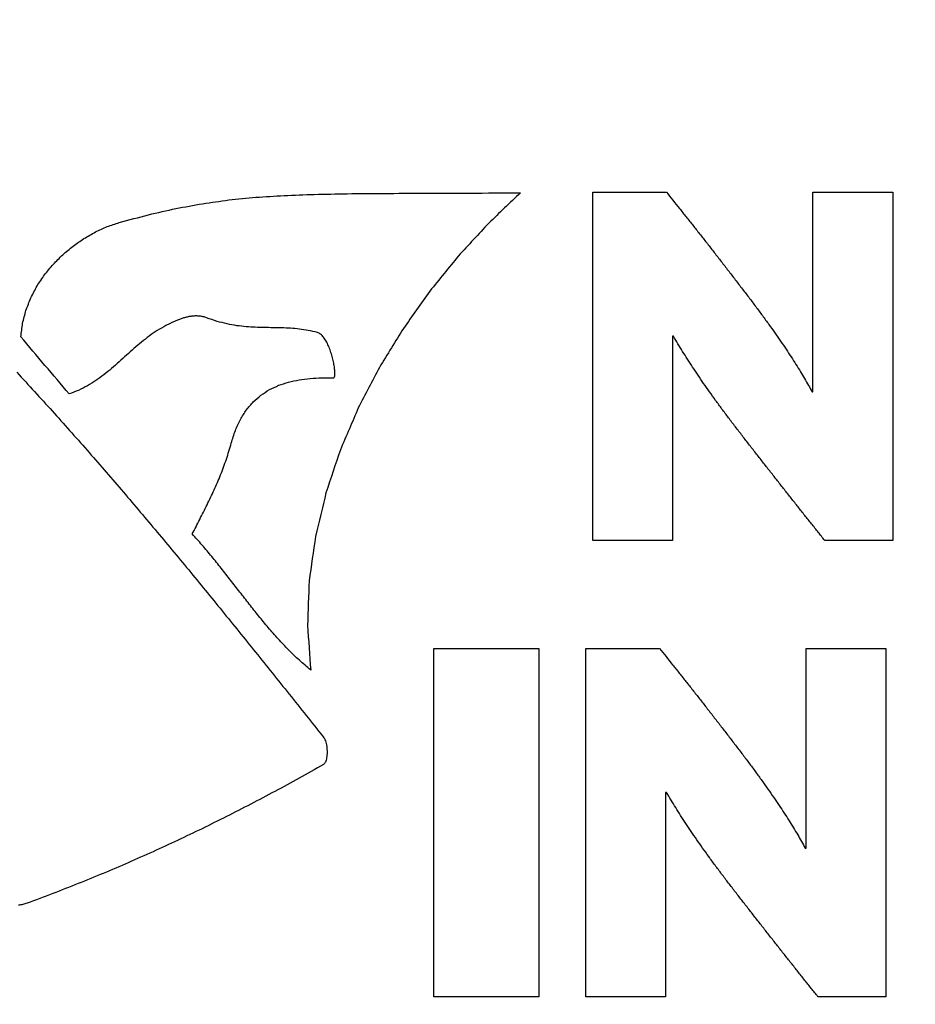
# Model space of a CAD drawing. Header units: inches. Extents: x 0 to 34, y 0 to 22.
# Tile 67 of 84: x 28.0211 to 28.0928, y 15.8798 to 15.9586. Entities that reach past the tile are written whole.
import ezdxf

# ---------------------------------------------------------------- set-up
doc = ezdxf.new("R2010")
doc.units = ezdxf.units.IN
doc.header["$LTSCALE"] = 1.87
doc.header["$MEASUREMENT"] = 0
doc.layers.get('0').update_dxf_attribs({"linetype": 'CONTINUOUS'})
doc.layers.add('03___PRT_ALL_CURVES', color=7, linetype='CONTINUOUS')
doc.layers.add('DIMENSIONS', color=7, linetype='CONTINUOUS')
doc.styles.get("Standard").update_dxf_attribs({"font": 'txt', "width": 0.8})
doc.dimstyles.new('DIMSTYLE_2', dxfattribs={"dimtxt": 0.125, "dimasz": 0.18, "dimexe": 0.18, "dimexo": 0.0625, "dimgap": 0.09, "dimtad": 0, "dimtih": 1, "dimtoh": 1, "dimlfac": 4, "dimzin": 4, "dimdsep": 46, "dimtxsty": 'STANDARD', "dimblk": '_FILLED', "dimblk1": '_FILLED', "dimblk2": '_FILLED', "dimcen": 0.09, "dimadec": 0, "dimazin": 0, "dimtp": 0.01, "dimtm": 0.01, "dimtfac": 1, "dimtofl": 0, "dimtmove": 0, "dimatfit": 3, "dimldrblk": '_FILLED', "dimfxl": 1, "dimtolj": 1, "dimtzin": 4, "dimarcsym": 0})

# ---------------------------------------------------------------- blocks, each defined once
blk = doc.blocks.new('_FILLED')
at = {"color": 0, "linetype": 'BYBLOCK'}
blk.add_solid([(0, 0), (-1, 0.17361), (-1, -0.17361)], dxfattribs=at)
blk = doc.blocks.new('*D13')
at = {"layer": 'DIMENSIONS', "color": 2, "linetype": 'CONTINUOUS'}
for p, q in [((28.34961, 15.51605), (28.34961, 16.869828)), ((29.696872, 16.057327), (29.696872, 16.869828)), ((28.34961, 16.744828), (27.98961, 16.744828)), ((29.696872, 16.744828), (30.056872, 16.744828))]:
    blk.add_line(p, q, dxfattribs=at)
at = {"layer": 'DIMENSIONS', "color": 2, "linetype": 'CONTINUOUS', "xscale": 0.18, "yscale": 0.18, "zscale": 0.18}
blk.add_blockref('_FILLED', (28.34961, 16.744828), dxfattribs=at)
at = {"layer": 'DIMENSIONS', "color": 2, "linetype": 'CONTINUOUS', "xscale": 0.18, "yscale": 0.18, "zscale": 0.18, "rotation": 180}
blk.add_blockref('_FILLED', (29.696872, 16.744828), dxfattribs=at)
at = {"layer": 'DIMENSIONS', "color": 2, "linetype": 'CONTINUOUS', "width": 0.8}
for s, p in [('[', (28.940014, 16.682328)), (']', (29.540014, 16.682328)), ('5.39', (28.415014, 16.682328)), ('136.9', (29.040014, 16.682328))]:
    blk.add_text(s, height=0.125, dxfattribs=at).set_placement(p)
blk = doc.blocks.new('*D23')
at = {"layer": 'DIMENSIONS', "color": 2, "linetype": 'CONTINUOUS'}
for p, q in [((23.694372, 15.994827), (23.694372, 16.354827)), ((25.321872, 15.994827), (23.569372, 15.994827)), ((28.25111, 15.48955), (23.569372, 15.48955)), ((23.694372, 15.48955), (23.694372, 15.12955))]:
    blk.add_line(p, q, dxfattribs=at)
at = {"layer": 'DIMENSIONS', "color": 2, "linetype": 'CONTINUOUS', "xscale": 0.18, "yscale": 0.18, "zscale": 0.18}
for p, rotation in [((23.694372, 15.994827), 270), ((23.694372, 15.48955), 90)]:
    blk.add_blockref('_FILLED', p, dxfattribs=dict(at, rotation=rotation))
at = {"layer": 'DIMENSIONS', "color": 2, "linetype": 'CONTINUOUS', "width": 0.8}
for s, p in [('2.02', (23.394372, 15.797969)), ('[', (23.394372, 15.610469)), (']', (23.894372, 15.610469)), ('51.3', (23.494372, 15.610469))]:
    blk.add_text(s, height=0.125, dxfattribs=at).set_placement(p)
blk = doc.blocks.new('*D24')
at = {"layer": 'DIMENSIONS', "color": 2, "linetype": 'CONTINUOUS'}
for p, q in [((22.944372, 15.994827), (22.944372, 16.354827)), ((25.321872, 15.994827), (22.819372, 15.994827)), ((28.279587, 14.9938), (22.819372, 14.9938)), ((22.944372, 14.9938), (22.944372, 14.6338))]:
    blk.add_line(p, q, dxfattribs=at)
at = {"layer": 'DIMENSIONS', "color": 2, "linetype": 'CONTINUOUS', "xscale": 0.18, "yscale": 0.18, "zscale": 0.18}
for p, rotation in [((22.944372, 15.994827), 270), ((22.944372, 14.9938), 90)]:
    blk.add_blockref('_FILLED', p, dxfattribs=dict(at, rotation=rotation))
at = {"layer": 'DIMENSIONS', "color": 2, "linetype": 'CONTINUOUS', "width": 0.8}
for s, p in [('4.00', (22.594372, 15.365304)), ('[', (22.594372, 15.177804)), (']', (23.194372, 15.177804)), ('101.7', (22.694372, 15.177804))]:
    blk.add_text(s, height=0.125, dxfattribs=at).set_placement(p)
blk = doc.blocks.new('*D25')
at = {"layer": 'DIMENSIONS', "color": 2, "linetype": 'CONTINUOUS'}
for p, q in [((30.446872, 15.670168), (30.446872, 16.030168)), ((27.904534, 15.670168), (30.571872, 15.670168)), ((27.904534, 14.567723), (30.571872, 14.567723)), ((30.446872, 14.567723), (30.446872, 14.207723))]:
    blk.add_line(p, q, dxfattribs=at)
at = {"layer": 'DIMENSIONS', "color": 2, "linetype": 'CONTINUOUS', "xscale": 0.18, "yscale": 0.18, "zscale": 0.18}
for p, rotation in [((30.446872, 15.670168), 270), ((30.446872, 14.567723), 90)]:
    blk.add_blockref('_FILLED', p, dxfattribs=dict(at, rotation=rotation))
at = {"layer": 'DIMENSIONS', "color": 2, "linetype": 'CONTINUOUS', "width": 0.8}
for s, p in [('4.41', (30.196872, 15.424523)), ('[', (30.196872, 15.237023)), (']', (30.596872, 15.237023)), ('112', (30.296872, 15.237023))]:
    blk.add_text(s, height=0.125, dxfattribs=at).set_placement(p)

msp = doc.modelspace()

# ---------------------------------------------------------------- linework, layer by layer
at = {"layer": '03___PRT_ALL_CURVES', "color": 40, "linetype": 'CONTINUOUS'}
for points in [[(28.035762, 15.94391, 1.716525), (28.036467, 15.944008, 1.716525), (28.037172, 15.944106, 1.716525), (28.037877, 15.944205, 1.716525)], [(28.037877, 15.944205, 1.716525), (28.038596, 15.944276, 1.716525), (28.039316, 15.944348, 1.716525), (28.040035, 15.94442, 1.716525)], [(28.040035, 15.94442, 1.716525), (28.040789, 15.944468, 1.716525), (28.041542, 15.944516, 1.716525), (28.042295, 15.944565, 1.716525)], [(28.042295, 15.944565, 1.716525), (28.043102, 15.944595, 1.716525), (28.043908, 15.944626, 1.716525), (28.044715, 15.944657, 1.716525)], [(28.044715, 15.944657, 1.716525), (28.045594, 15.944675, 1.716525), (28.046473, 15.944692, 1.716525), (28.047352, 15.94471, 1.716525)], [(28.047352, 15.94471, 1.716525), (28.048322, 15.944718, 1.716525), (28.049293, 15.944726, 1.716525), (28.050264, 15.944735, 1.716525)], [(28.050264, 15.944735, 1.716525), (28.051345, 15.944738, 1.716525), (28.052427, 15.944741, 1.716525), (28.053508, 15.944745, 1.716525)], [(28.053508, 15.944745, 1.716525), (28.05472, 15.944749, 1.716525), (28.055932, 15.944753, 1.716525), (28.057143, 15.944757, 1.716525)], [(28.057143, 15.944757, 1.716525), (28.058504, 15.944765, 1.716525), (28.059866, 15.944774, 1.716525), (28.061227, 15.944782, 1.716525)], [(28.061227, 15.944782, 1.716525), (28.060378, 15.943972, 1.716525), (28.05953, 15.943162, 1.716525), (28.058682, 15.942352, 1.716525)], [(28.067007, 15.91694, 1.716525), (28.067007, 15.926235, 1.716525), (28.067007, 15.935531, 1.716525), (28.067007, 15.944827, 1.716525)], [(28.067007, 15.944827, 1.716525), (28.068973, 15.944827, 1.716525), (28.070939, 15.944827, 1.716525), (28.072904, 15.944827, 1.716525)], [(28.072904, 15.944827, 1.716525), (28.073079, 15.944611, 1.716525), (28.073253, 15.944395, 1.716525), (28.073428, 15.94418, 1.716525)], [(28.073428, 15.94418, 1.716525), (28.073604, 15.94396, 1.716525), (28.07378, 15.943741, 1.716525), (28.073956, 15.943522, 1.716525)], [(28.08464, 15.928842, 1.716525), (28.08464, 15.93417, 1.716525), (28.08464, 15.939499, 1.716525), (28.08464, 15.944827, 1.716525)], [(28.08464, 15.944827, 1.716525), (28.086771, 15.944827, 1.716525), (28.088901, 15.944827, 1.716525), (28.091032, 15.944827, 1.716525)], [(28.091032, 15.944827, 1.716525), (28.091032, 15.935531, 1.716525), (28.091032, 15.926235, 1.716525), (28.091032, 15.91694, 1.716525)], [(28.031435, 15.943022, 1.716525), (28.032168, 15.943188, 1.716525), (28.032901, 15.943354, 1.716525), (28.033634, 15.94352, 1.716525)], [(28.033634, 15.94352, 1.716525), (28.034344, 15.94365, 1.716525), (28.035053, 15.94378, 1.716525), (28.035762, 15.94391, 1.716525)], [(28.073956, 15.943522, 1.716525), (28.074133, 15.9433, 1.716525), (28.074311, 15.943077, 1.716525), (28.074488, 15.942855, 1.716525)], [(28.029106, 15.942402, 1.716525), (28.029882, 15.942609, 1.716525), (28.030658, 15.942815, 1.716525), (28.031435, 15.943022, 1.716525)], [(28.074488, 15.942855, 1.716525), (28.074668, 15.94263, 1.716525), (28.074847, 15.942405, 1.716525), (28.075026, 15.94218, 1.716525)], [(28.027196, 15.941645, 1.716525), (28.027511, 15.941788, 1.716525), (28.027827, 15.941931, 1.716525), (28.028143, 15.942075, 1.716525)], [(28.028143, 15.942075, 1.716525), (28.028464, 15.942184, 1.716525), (28.028785, 15.942293, 1.716525), (28.029106, 15.942402, 1.716525)], [(28.058682, 15.942352, 1.716525), (28.057872, 15.941475, 1.716525), (28.057062, 15.940597, 1.716525), (28.056252, 15.93972, 1.716525)], [(28.075026, 15.94218, 1.716525), (28.075207, 15.94195, 1.716525), (28.075388, 15.941721, 1.716525), (28.075568, 15.941492, 1.716525)], [(28.025399, 15.94051, 1.716525), (28.025692, 15.940714, 1.716525), (28.025984, 15.940918, 1.716525), (28.026277, 15.941122, 1.716525)], [(28.026277, 15.941122, 1.716525), (28.026583, 15.941296, 1.716525), (28.02689, 15.94147, 1.716525), (28.027196, 15.941645, 1.716525)], [(28.075568, 15.941492, 1.716525), (28.075751, 15.94126, 1.716525), (28.075933, 15.941029, 1.716525), (28.076115, 15.940797, 1.716525)], [(28.024572, 15.939817, 1.716525), (28.024848, 15.940048, 1.716525), (28.025123, 15.940279, 1.716525), (28.025399, 15.94051, 1.716525)], [(28.076115, 15.940797, 1.716525), (28.076299, 15.940561, 1.716525), (28.076483, 15.940325, 1.716525), (28.076667, 15.94009, 1.716525)], [(28.023809, 15.93905, 1.716525), (28.024063, 15.939305, 1.716525), (28.024318, 15.939561, 1.716525), (28.024572, 15.939817, 1.716525)], [(28.056252, 15.93972, 1.716525), (28.055489, 15.938781, 1.716525), (28.054727, 15.937843, 1.716525), (28.053965, 15.936905, 1.716525)], [(28.076667, 15.94009, 1.716525), (28.076853, 15.939851, 1.716525), (28.077038, 15.939613, 1.716525), (28.077224, 15.939375, 1.716525)], [(28.023121, 15.938215, 1.716525), (28.023351, 15.938493, 1.716525), (28.02358, 15.938771, 1.716525), (28.023809, 15.93905, 1.716525)], [(28.077224, 15.939375, 1.716525), (28.077411, 15.939133, 1.716525), (28.077598, 15.938891, 1.716525), (28.077785, 15.93865, 1.716525)], [(28.022521, 15.937317, 1.716525), (28.022721, 15.937616, 1.716525), (28.022921, 15.937915, 1.716525), (28.023121, 15.938215, 1.716525)], [(28.077785, 15.93865, 1.716525), (28.077973, 15.938405, 1.716525), (28.078162, 15.93816, 1.716525), (28.078351, 15.937915, 1.716525)], [(28.078351, 15.937915, 1.716525), (28.078541, 15.937666, 1.716525), (28.078731, 15.937418, 1.716525), (28.078922, 15.93717, 1.716525)], [(28.02202, 15.936365, 1.716525), (28.022187, 15.936682, 1.716525), (28.022354, 15.937, 1.716525), (28.022521, 15.937317, 1.716525)], [(28.078922, 15.93717, 1.716525), (28.079113, 15.936919, 1.716525), (28.079305, 15.936668, 1.716525), (28.079497, 15.936417, 1.716525)], [(28.021629, 15.935367, 1.716525), (28.021759, 15.9357, 1.716525), (28.021889, 15.936032, 1.716525), (28.02202, 15.936365, 1.716525)], [(28.053965, 15.936905, 1.716525), (28.053259, 15.935911, 1.716525), (28.052554, 15.934918, 1.716525), (28.051849, 15.933925, 1.716525)], [(28.079497, 15.936417, 1.716525), (28.079684, 15.936168, 1.716525), (28.079871, 15.935919, 1.716525), (28.080059, 15.93567, 1.716525)], [(28.080059, 15.93567, 1.716525), (28.080238, 15.935428, 1.716525), (28.080416, 15.935186, 1.716525), (28.080595, 15.934945, 1.716525)], [(28.021361, 15.934327, 1.716525), (28.02145, 15.934674, 1.716525), (28.02154, 15.93502, 1.716525), (28.021629, 15.935367, 1.716525)], [(28.034118, 15.934712, 1.716525), (28.034026, 15.93468, 1.716525), (28.033935, 15.934647, 1.716525), (28.033844, 15.934615, 1.716525)], [(28.034397, 15.934797, 1.716525), (28.034304, 15.934769, 1.716525), (28.034211, 15.93474, 1.716525), (28.034118, 15.934712, 1.716525)], [(28.034681, 15.934862, 1.716525), (28.034586, 15.93484, 1.716525), (28.034492, 15.934819, 1.716525), (28.034397, 15.934797, 1.716525)], [(28.034966, 15.934905, 1.716525), (28.034871, 15.93489, 1.716525), (28.034776, 15.934876, 1.716525), (28.034681, 15.934862, 1.716525)], [(28.035253, 15.93492, 1.716525), (28.035157, 15.934915, 1.716525), (28.035062, 15.93491, 1.716525), (28.034966, 15.934905, 1.716525)], [(28.035538, 15.934907, 1.716525), (28.035443, 15.934911, 1.716525), (28.035348, 15.934915, 1.716525), (28.035253, 15.93492, 1.716525)], [(28.03582, 15.934857, 1.716525), (28.035726, 15.934874, 1.716525), (28.035632, 15.93489, 1.716525), (28.035538, 15.934907, 1.716525)], [(28.036099, 15.934772, 1.716525), (28.036006, 15.9348, 1.716525), (28.035913, 15.934829, 1.716525), (28.03582, 15.934857, 1.716525)], [(28.036936, 15.934485, 1.716525), (28.036657, 15.93458, 1.716525), (28.036378, 15.934676, 1.716525), (28.036099, 15.934772, 1.716525)], [(28.080595, 15.934945, 1.716525), (28.080765, 15.93471, 1.716525), (28.080936, 15.934476, 1.716525), (28.081106, 15.934242, 1.716525)], [(28.021228, 15.933252, 1.716525), (28.021272, 15.93361, 1.716525), (28.021317, 15.933969, 1.716525), (28.021361, 15.934327, 1.716525)], [(28.032831, 15.934147, 1.716525), (28.032604, 15.934017, 1.716525), (28.032376, 15.933887, 1.716525), (28.032149, 15.933757, 1.716525)], [(28.033068, 15.934267, 1.716525), (28.032989, 15.934227, 1.716525), (28.03291, 15.934187, 1.716525), (28.032831, 15.934147, 1.716525)], [(28.033317, 15.934387, 1.716525), (28.033234, 15.934347, 1.716525), (28.033151, 15.934307, 1.716525), (28.033068, 15.934267, 1.716525)], [(28.033576, 15.934505, 1.716525), (28.03349, 15.934465, 1.716525), (28.033403, 15.934426, 1.716525), (28.033317, 15.934387, 1.716525)], [(28.033844, 15.934615, 1.716525), (28.033754, 15.934578, 1.716525), (28.033665, 15.934541, 1.716525), (28.033576, 15.934505, 1.716525)], [(28.037738, 15.93428, 1.716525), (28.037471, 15.934348, 1.716525), (28.037203, 15.934416, 1.716525), (28.036936, 15.934485, 1.716525)], [(28.038512, 15.93414, 1.716525), (28.038254, 15.934186, 1.716525), (28.037996, 15.934233, 1.716525), (28.037738, 15.93428, 1.716525)], [(28.039262, 15.934055, 1.716525), (28.039012, 15.934083, 1.716525), (28.038762, 15.934111, 1.716525), (28.038512, 15.93414, 1.716525)], [(28.039992, 15.934007, 1.716525), (28.039749, 15.934023, 1.716525), (28.039505, 15.934039, 1.716525), (28.039262, 15.934055, 1.716525)], [(28.040708, 15.933987, 1.716525), (28.040469, 15.933994, 1.716525), (28.040231, 15.934, 1.716525), (28.039992, 15.934007, 1.716525)], [(28.041414, 15.933975, 1.716525), (28.041178, 15.933979, 1.716525), (28.040943, 15.933983, 1.716525), (28.040708, 15.933987, 1.716525)], [(28.042115, 15.933962, 1.716525), (28.041881, 15.933966, 1.716525), (28.041647, 15.93397, 1.716525), (28.041414, 15.933975, 1.716525)], [(28.042815, 15.93393, 1.716525), (28.042582, 15.93394, 1.716525), (28.042348, 15.933951, 1.716525), (28.042115, 15.933962, 1.716525)], [(28.04352, 15.93387, 1.716525), (28.043285, 15.93389, 1.716525), (28.04305, 15.93391, 1.716525), (28.042815, 15.93393, 1.716525)], [(28.051849, 15.933925, 1.716525), (28.05121, 15.932883, 1.716525), (28.050571, 15.931841, 1.716525), (28.049932, 15.9308, 1.716525)], [(28.081106, 15.934242, 1.716525), (28.081268, 15.934015, 1.716525), (28.08143, 15.933787, 1.716525), (28.081592, 15.93356, 1.716525)], [(28.025085, 15.928675, 1.716525), (28.023799, 15.9302, 1.716525), (28.022513, 15.931726, 1.716525), (28.021228, 15.933252, 1.716525)], [(28.031502, 15.933312, 1.716525), (28.031295, 15.93315, 1.716525), (28.031088, 15.932987, 1.716525), (28.030881, 15.932825, 1.716525)], [(28.032149, 15.933757, 1.716525), (28.031933, 15.933609, 1.716525), (28.031718, 15.93346, 1.716525), (28.031502, 15.933312, 1.716525)], [(28.044234, 15.933762, 1.716525), (28.043996, 15.933798, 1.716525), (28.043758, 15.933834, 1.716525), (28.04352, 15.93387, 1.716525)], [(28.044962, 15.933597, 1.716525), (28.04472, 15.933652, 1.716525), (28.044477, 15.933707, 1.716525), (28.044234, 15.933762, 1.716525)], [(28.045224, 15.933465, 1.716525), (28.045137, 15.933509, 1.716525), (28.04505, 15.933553, 1.716525), (28.044962, 15.933597, 1.716525)], [(28.045461, 15.933225, 1.716525), (28.045382, 15.933305, 1.716525), (28.045303, 15.933385, 1.716525), (28.045224, 15.933465, 1.716525)], [(28.045673, 15.932905, 1.716525), (28.045603, 15.933011, 1.716525), (28.045532, 15.933118, 1.716525), (28.045461, 15.933225, 1.716525)], [(28.073475, 15.93329, 1.716525), (28.07345, 15.93329, 1.716525), (28.073424, 15.93329, 1.716525), (28.073399, 15.93329, 1.716525)], [(28.073399, 15.93329, 1.716525), (28.073399, 15.92784, 1.716525), (28.073399, 15.92239, 1.716525), (28.073399, 15.91694, 1.716525)], [(28.07383, 15.93269, 1.716525), (28.073711, 15.93289, 1.716525), (28.073593, 15.93309, 1.716525), (28.073475, 15.93329, 1.716525)], [(28.081592, 15.93356, 1.716525), (28.081745, 15.933339, 1.716525), (28.081899, 15.933118, 1.716525), (28.082052, 15.932897, 1.716525)], [(28.030881, 15.932825, 1.716525), (28.030679, 15.932652, 1.716525), (28.030478, 15.93248, 1.716525), (28.030277, 15.932307, 1.716525)], [(28.045859, 15.932522, 1.716525), (28.045797, 15.93265, 1.716525), (28.045735, 15.932777, 1.716525), (28.045673, 15.932905, 1.716525)], [(28.046018, 15.932102, 1.716525), (28.045965, 15.932242, 1.716525), (28.045912, 15.932382, 1.716525), (28.045859, 15.932522, 1.716525)], [(28.074203, 15.932077, 1.716525), (28.074079, 15.932281, 1.716525), (28.073954, 15.932485, 1.716525), (28.07383, 15.93269, 1.716525)], [(28.082052, 15.932897, 1.716525), (28.082197, 15.932683, 1.716525), (28.082342, 15.932469, 1.716525), (28.082487, 15.932255, 1.716525)], [(28.029683, 15.931775, 1.716525), (28.029485, 15.931595, 1.716525), (28.029288, 15.931416, 1.716525), (28.02909, 15.931237, 1.716525)], [(28.030277, 15.932307, 1.716525), (28.030079, 15.93213, 1.716525), (28.029881, 15.931952, 1.716525), (28.029683, 15.931775, 1.716525)], [(28.046148, 15.931667, 1.716525), (28.046105, 15.931812, 1.716525), (28.046061, 15.931957, 1.716525), (28.046018, 15.932102, 1.716525)], [(28.04625, 15.93124, 1.716525), (28.046216, 15.931382, 1.716525), (28.046182, 15.931525, 1.716525), (28.046148, 15.931667, 1.716525)], [(28.074596, 15.931455, 1.716525), (28.074465, 15.931662, 1.716525), (28.074334, 15.93187, 1.716525), (28.074203, 15.932077, 1.716525)], [(28.082487, 15.932255, 1.716525), (28.082624, 15.932048, 1.716525), (28.08276, 15.931841, 1.716525), (28.082897, 15.931635, 1.716525)], [(28.082897, 15.931635, 1.716525), (28.083025, 15.931435, 1.716525), (28.083153, 15.931235, 1.716525), (28.083281, 15.931035, 1.716525)], [(28.02909, 15.931237, 1.716525), (28.02889, 15.931062, 1.716525), (28.02869, 15.930887, 1.716525), (28.02849, 15.930712, 1.716525)], [(28.046321, 15.930837, 1.716525), (28.046297, 15.930971, 1.716525), (28.046274, 15.931105, 1.716525), (28.04625, 15.93124, 1.716525)], [(28.046362, 15.93049, 1.716525), (28.046348, 15.930605, 1.716525), (28.046335, 15.930721, 1.716525), (28.046321, 15.930837, 1.716525)], [(28.049932, 15.9308, 1.716525), (28.049368, 15.929717, 1.716525), (28.048805, 15.928635, 1.716525), (28.048241, 15.927552, 1.716525)], [(28.075009, 15.93082, 1.716525), (28.074871, 15.931031, 1.716525), (28.074734, 15.931243, 1.716525), (28.074596, 15.931455, 1.716525)], [(28.07544, 15.930172, 1.716525), (28.075296, 15.930388, 1.716525), (28.075152, 15.930604, 1.716525), (28.075009, 15.93082, 1.716525)], [(28.083281, 15.931035, 1.716525), (28.083401, 15.930841, 1.716525), (28.08352, 15.930648, 1.716525), (28.08364, 15.930455, 1.716525)], [(28.020901, 15.930405, 1.716525), (28.021846, 15.929372, 1.716525), (28.022792, 15.92834, 1.716525), (28.023738, 15.927307, 1.716525)], [(28.027874, 15.930207, 1.716525), (28.02766, 15.930051, 1.716525), (28.027447, 15.929895, 1.716525), (28.027234, 15.92974, 1.716525)], [(28.02849, 15.930712, 1.716525), (28.028284, 15.930544, 1.716525), (28.028079, 15.930375, 1.716525), (28.027874, 15.930207, 1.716525)], [(28.046289, 15.929967, 1.716525), (28.046308, 15.929988, 1.716525), (28.046328, 15.930009, 1.716525), (28.046347, 15.93003, 1.716525)], [(28.046347, 15.93003, 1.716525), (28.046355, 15.93009, 1.716525), (28.046363, 15.930151, 1.716525), (28.046371, 15.930212, 1.716525)], [(28.046371, 15.930212, 1.716525), (28.046368, 15.930305, 1.716525), (28.046365, 15.930397, 1.716525), (28.046362, 15.93049, 1.716525)], [(28.07589, 15.929512, 1.716525), (28.07574, 15.929732, 1.716525), (28.07559, 15.929952, 1.716525), (28.07544, 15.930172, 1.716525)], [(28.08364, 15.930455, 1.716525), (28.083751, 15.930269, 1.716525), (28.083862, 15.930083, 1.716525), (28.083974, 15.929897, 1.716525)], [(28.026561, 15.92932, 1.716525), (28.026323, 15.9292, 1.716525), (28.026086, 15.92908, 1.716525), (28.025848, 15.92896, 1.716525)], [(28.027234, 15.92974, 1.716525), (28.02701, 15.9296, 1.716525), (28.026785, 15.92946, 1.716525), (28.026561, 15.92932, 1.716525)], [(28.041126, 15.92902, 1.716525), (28.041371, 15.929135, 1.716525), (28.041617, 15.92925, 1.716525), (28.041863, 15.929365, 1.716525)], [(28.041863, 15.929365, 1.716525), (28.042127, 15.929451, 1.716525), (28.042391, 15.929538, 1.716525), (28.042655, 15.929625, 1.716525)], [(28.042655, 15.929625, 1.716525), (28.042936, 15.929685, 1.716525), (28.043217, 15.929746, 1.716525), (28.043498, 15.929807, 1.716525)], [(28.043498, 15.929807, 1.716525), (28.043794, 15.929845, 1.716525), (28.044091, 15.929884, 1.716525), (28.044387, 15.929922, 1.716525)], [(28.044387, 15.929922, 1.716525), (28.044698, 15.929939, 1.716525), (28.045008, 15.929955, 1.716525), (28.045319, 15.929972, 1.716525)], [(28.045319, 15.929972, 1.716525), (28.045642, 15.92997, 1.716525), (28.045966, 15.929969, 1.716525), (28.046289, 15.929967, 1.716525)], [(28.07636, 15.928842, 1.716525), (28.076203, 15.929065, 1.716525), (28.076047, 15.929289, 1.716525), (28.07589, 15.929512, 1.716525)], [(28.083974, 15.929897, 1.716525), (28.084076, 15.929718, 1.716525), (28.084179, 15.929539, 1.716525), (28.084282, 15.92936, 1.716525)], [(28.084282, 15.92936, 1.716525), (28.084376, 15.929187, 1.716525), (28.08447, 15.929015, 1.716525), (28.084564, 15.928842, 1.716525)], [(28.025848, 15.92896, 1.716525), (28.025594, 15.928865, 1.716525), (28.025339, 15.92877, 1.716525), (28.025085, 15.928675, 1.716525)], [(28.03983, 15.928042, 1.716525), (28.040036, 15.928221, 1.716525), (28.040241, 15.9284, 1.716525), (28.040447, 15.92858, 1.716525)], [(28.040447, 15.92858, 1.716525), (28.040673, 15.928726, 1.716525), (28.040899, 15.928873, 1.716525), (28.041126, 15.92902, 1.716525)], [(28.076848, 15.92816, 1.716525), (28.076685, 15.928387, 1.716525), (28.076522, 15.928615, 1.716525), (28.07636, 15.928842, 1.716525)], [(28.084564, 15.928842, 1.716525), (28.08459, 15.928842, 1.716525), (28.084615, 15.928842, 1.716525), (28.08464, 15.928842, 1.716525)], [(28.03928, 15.927395, 1.716525), (28.039463, 15.92761, 1.716525), (28.039647, 15.927826, 1.716525), (28.03983, 15.928042, 1.716525)], [(28.077356, 15.927465, 1.716525), (28.077187, 15.927696, 1.716525), (28.077018, 15.927928, 1.716525), (28.076848, 15.92816, 1.716525)], [(28.023738, 15.927307, 1.716525), (28.024666, 15.926264, 1.716525), (28.025594, 15.92522, 1.716525), (28.026522, 15.924177, 1.716525)], [(28.038801, 15.926632, 1.716525), (28.038961, 15.926886, 1.716525), (28.03912, 15.92714, 1.716525), (28.03928, 15.927395, 1.716525)], [(28.048241, 15.927552, 1.716525), (28.047763, 15.926435, 1.716525), (28.047284, 15.925317, 1.716525), (28.046806, 15.9242, 1.716525)], [(28.077883, 15.926757, 1.716525), (28.077707, 15.926993, 1.716525), (28.077532, 15.927229, 1.716525), (28.077356, 15.927465, 1.716525)], [(28.038396, 15.92575, 1.716525), (28.038531, 15.926044, 1.716525), (28.038666, 15.926338, 1.716525), (28.038801, 15.926632, 1.716525)], [(28.078429, 15.92604, 1.716525), (28.078247, 15.926279, 1.716525), (28.078065, 15.926518, 1.716525), (28.077883, 15.926757, 1.716525)], [(28.078994, 15.92531, 1.716525), (28.078806, 15.925553, 1.716525), (28.078617, 15.925796, 1.716525), (28.078429, 15.92604, 1.716525)], [(28.03807, 15.924735, 1.716525), (28.038178, 15.925073, 1.716525), (28.038287, 15.925411, 1.716525), (28.038396, 15.92575, 1.716525)], [(28.079564, 15.924577, 1.716525), (28.079374, 15.924821, 1.716525), (28.079184, 15.925065, 1.716525), (28.078994, 15.92531, 1.716525)], [(28.037884, 15.92408, 1.716525), (28.037946, 15.924298, 1.716525), (28.038008, 15.924516, 1.716525), (28.03807, 15.924735, 1.716525)], [(28.08013, 15.92385, 1.716525), (28.079941, 15.924092, 1.716525), (28.079752, 15.924335, 1.716525), (28.079564, 15.924577, 1.716525)], [(28.026522, 15.924177, 1.716525), (28.027435, 15.923123, 1.716525), (28.028349, 15.922069, 1.716525), (28.029262, 15.921015, 1.716525)], [(28.037679, 15.92344, 1.716525), (28.037747, 15.923653, 1.716525), (28.037816, 15.923866, 1.716525), (28.037884, 15.92408, 1.716525)], [(28.046806, 15.9242, 1.716525), (28.046421, 15.923054, 1.716525), (28.046037, 15.921908, 1.716525), (28.045653, 15.920762, 1.716525)], [(28.080692, 15.92313, 1.716525), (28.080504, 15.92337, 1.716525), (28.080317, 15.92361, 1.716525), (28.08013, 15.92385, 1.716525)], [(28.037455, 15.92281, 1.716525), (28.03753, 15.92302, 1.716525), (28.037604, 15.92323, 1.716525), (28.037679, 15.92344, 1.716525)], [(28.08125, 15.922415, 1.716525), (28.081064, 15.922653, 1.716525), (28.080878, 15.922891, 1.716525), (28.080692, 15.92313, 1.716525)], [(28.036962, 15.921582, 1.716525), (28.037046, 15.921785, 1.716525), (28.037131, 15.921989, 1.716525), (28.037216, 15.922192, 1.716525)], [(28.037216, 15.922192, 1.716525), (28.037295, 15.922398, 1.716525), (28.037375, 15.922604, 1.716525), (28.037455, 15.92281, 1.716525)], [(28.081805, 15.92171, 1.716525), (28.08162, 15.921945, 1.716525), (28.081435, 15.92218, 1.716525), (28.08125, 15.922415, 1.716525)], [(28.036695, 15.92098, 1.716525), (28.036784, 15.92118, 1.716525), (28.036873, 15.921381, 1.716525), (28.036962, 15.921582, 1.716525)], [(28.082356, 15.921007, 1.716525), (28.082173, 15.921241, 1.716525), (28.081989, 15.921475, 1.716525), (28.081805, 15.92171, 1.716525)], [(28.029262, 15.921015, 1.716525), (28.030165, 15.919948, 1.716525), (28.031068, 15.918881, 1.716525), (28.031971, 15.917815, 1.716525)], [(28.036419, 15.920385, 1.716525), (28.036511, 15.920583, 1.716525), (28.036603, 15.920781, 1.716525), (28.036695, 15.92098, 1.716525)], [(28.045653, 15.920762, 1.716525), (28.045372, 15.919595, 1.716525), (28.045091, 15.918427, 1.716525), (28.044811, 15.91726, 1.716525)], [(28.082904, 15.920315, 1.716525), (28.082721, 15.920545, 1.716525), (28.082539, 15.920776, 1.716525), (28.082356, 15.921007, 1.716525)], [(28.035841, 15.919207, 1.716525), (28.035939, 15.919403, 1.716525), (28.036036, 15.919599, 1.716525), (28.036133, 15.919795, 1.716525)], [(28.036133, 15.919795, 1.716525), (28.036228, 15.919991, 1.716525), (28.036323, 15.920188, 1.716525), (28.036419, 15.920385, 1.716525)], [(28.083448, 15.919627, 1.716525), (28.083267, 15.919856, 1.716525), (28.083085, 15.920085, 1.716525), (28.082904, 15.920315, 1.716525)], [(28.035545, 15.918622, 1.716525), (28.035644, 15.918817, 1.716525), (28.035742, 15.919012, 1.716525), (28.035841, 15.919207, 1.716525)], [(28.083988, 15.918945, 1.716525), (28.083808, 15.919172, 1.716525), (28.083628, 15.9194, 1.716525), (28.083448, 15.919627, 1.716525)], [(28.084525, 15.91827, 1.716525), (28.084346, 15.918495, 1.716525), (28.084167, 15.91872, 1.716525), (28.083988, 15.918945, 1.716525)], [(28.035246, 15.91804, 1.716525), (28.035345, 15.918234, 1.716525), (28.035445, 15.918428, 1.716525), (28.035545, 15.918622, 1.716525)], [(28.085058, 15.917602, 1.716525), (28.08488, 15.917825, 1.716525), (28.084703, 15.918047, 1.716525), (28.084525, 15.91827, 1.716525)], [(28.031971, 15.917815, 1.716525), (28.032867, 15.916735, 1.716525), (28.033763, 15.915656, 1.716525), (28.034659, 15.914577, 1.716525)], [(28.034946, 15.917457, 1.716525), (28.035046, 15.917651, 1.716525), (28.035146, 15.917845, 1.716525), (28.035246, 15.91804, 1.716525)], [(28.035741, 15.916567, 1.716525), (28.035476, 15.916864, 1.716525), (28.035211, 15.91716, 1.716525), (28.034946, 15.917457, 1.716525)], [(28.085588, 15.91694, 1.716525), (28.085411, 15.91716, 1.716525), (28.085235, 15.917381, 1.716525), (28.085058, 15.917602, 1.716525)], [(28.044811, 15.91726, 1.716525), (28.044643, 15.916077, 1.716525), (28.044475, 15.914895, 1.716525), (28.044307, 15.913712, 1.716525)], [(28.073399, 15.91694, 1.716525), (28.071269, 15.91694, 1.716525), (28.069138, 15.91694, 1.716525), (28.067007, 15.91694, 1.716525)], [(28.091032, 15.91694, 1.716525), (28.089217, 15.91694, 1.716525), (28.087402, 15.91694, 1.716525), (28.085588, 15.91694, 1.716525)], [(28.036514, 15.91565, 1.716525), (28.036256, 15.915955, 1.716525), (28.035999, 15.916261, 1.716525), (28.035741, 15.916567, 1.716525)], [(28.037269, 15.91471, 1.716525), (28.037017, 15.915023, 1.716525), (28.036765, 15.915336, 1.716525), (28.036514, 15.91565, 1.716525)], [(28.034659, 15.914577, 1.716525), (28.035552, 15.913485, 1.716525), (28.036445, 15.912394, 1.716525), (28.037338, 15.911302, 1.716525)], [(28.038015, 15.913757, 1.716525), (28.037766, 15.914075, 1.716525), (28.037518, 15.914392, 1.716525), (28.037269, 15.91471, 1.716525)], [(28.038757, 15.912797, 1.716525), (28.038509, 15.913117, 1.716525), (28.038262, 15.913437, 1.716525), (28.038015, 15.913757, 1.716525)], [(28.044307, 15.913712, 1.716525), (28.044261, 15.91252, 1.716525), (28.044216, 15.911329, 1.716525), (28.04417, 15.910137, 1.716525)], [(28.039502, 15.91184, 1.716525), (28.039254, 15.912159, 1.716525), (28.039005, 15.912478, 1.716525), (28.038757, 15.912797, 1.716525)], [(28.037338, 15.911302, 1.716525), (28.038231, 15.910196, 1.716525), (28.039125, 15.90909, 1.716525), (28.040018, 15.907985, 1.716525)], [(28.040258, 15.910892, 1.716525), (28.040006, 15.911208, 1.716525), (28.039754, 15.911524, 1.716525), (28.039502, 15.91184, 1.716525)], [(28.041031, 15.90996, 1.716525), (28.040773, 15.91027, 1.716525), (28.040516, 15.910581, 1.716525), (28.040258, 15.910892, 1.716525)], [(28.041828, 15.909052, 1.716525), (28.041562, 15.909355, 1.716525), (28.041297, 15.909657, 1.716525), (28.041031, 15.90996, 1.716525)], [(28.04417, 15.910137, 1.716525), (28.044256, 15.908943, 1.716525), (28.044342, 15.907749, 1.716525), (28.044428, 15.906555, 1.716525)], [(28.042655, 15.908177, 1.716525), (28.042379, 15.908469, 1.716525), (28.042103, 15.90876, 1.716525), (28.041828, 15.909052, 1.716525)], [(28.040018, 15.907985, 1.716525), (28.040916, 15.906865, 1.716525), (28.041814, 15.905745, 1.716525), (28.042712, 15.904625, 1.716525)], [(28.043519, 15.907342, 1.716525), (28.043231, 15.90762, 1.716525), (28.042943, 15.907899, 1.716525), (28.042655, 15.908177, 1.716525)], [(28.054292, 15.880402, 1.716525), (28.054292, 15.889698, 1.716525), (28.054292, 15.898994, 1.716525), (28.054292, 15.90829, 1.716525)], [(28.054292, 15.90829, 1.716525), (28.057091, 15.90829, 1.716525), (28.059891, 15.90829, 1.716525), (28.062691, 15.90829, 1.716525)], [(28.062691, 15.90829, 1.716525), (28.062691, 15.898994, 1.716525), (28.062691, 15.889698, 1.716525), (28.062691, 15.880402, 1.716525)], [(28.066455, 15.880402, 1.716525), (28.066455, 15.889698, 1.716525), (28.066455, 15.898994, 1.716525), (28.066455, 15.90829, 1.716525)], [(28.066455, 15.90829, 1.716525), (28.06842, 15.90829, 1.716525), (28.070386, 15.90829, 1.716525), (28.072352, 15.90829, 1.716525)], [(28.072352, 15.90829, 1.716525), (28.072526, 15.908074, 1.716525), (28.0727, 15.907858, 1.716525), (28.072875, 15.907642, 1.716525)], [(28.084087, 15.892305, 1.716525), (28.084087, 15.897633, 1.716525), (28.084087, 15.902961, 1.716525), (28.084087, 15.90829, 1.716525)], [(28.084087, 15.90829, 1.716525), (28.086217, 15.90829, 1.716525), (28.088348, 15.90829, 1.716525), (28.090479, 15.90829, 1.716525)], [(28.090479, 15.90829, 1.716525), (28.090479, 15.898994, 1.716525), (28.090479, 15.889698, 1.716525), (28.090479, 15.880402, 1.716525)], [(28.044428, 15.906555, 1.716525), (28.044125, 15.906817, 1.716525), (28.043822, 15.90708, 1.716525), (28.043519, 15.907342, 1.716525)], [(28.072875, 15.907642, 1.716525), (28.073051, 15.907423, 1.716525), (28.073227, 15.907204, 1.716525), (28.073403, 15.906985, 1.716525)], [(28.073403, 15.906985, 1.716525), (28.07358, 15.906762, 1.716525), (28.073758, 15.90654, 1.716525), (28.073936, 15.906317, 1.716525)], [(28.073936, 15.906317, 1.716525), (28.074115, 15.906092, 1.716525), (28.074294, 15.905867, 1.716525), (28.074473, 15.905642, 1.716525)], [(28.074473, 15.905642, 1.716525), (28.074654, 15.905413, 1.716525), (28.074835, 15.905184, 1.716525), (28.075016, 15.904955, 1.716525)], [(28.075016, 15.904955, 1.716525), (28.075198, 15.904723, 1.716525), (28.07538, 15.904491, 1.716525), (28.075563, 15.90426, 1.716525)], [(28.042712, 15.904625, 1.716525), (28.043617, 15.903489, 1.716525), (28.044523, 15.902353, 1.716525), (28.045429, 15.901217, 1.716525)], [(28.075563, 15.90426, 1.716525), (28.075746, 15.904024, 1.716525), (28.07593, 15.903788, 1.716525), (28.076114, 15.903552, 1.716525)], [(28.076114, 15.903552, 1.716525), (28.0763, 15.903314, 1.716525), (28.076485, 15.903075, 1.716525), (28.076671, 15.902837, 1.716525)], [(28.076671, 15.902837, 1.716525), (28.076858, 15.902595, 1.716525), (28.077045, 15.902354, 1.716525), (28.077232, 15.902112, 1.716525)], [(28.077232, 15.902112, 1.716525), (28.07742, 15.901867, 1.716525), (28.077609, 15.901622, 1.716525), (28.077798, 15.901377, 1.716525)], [(28.045429, 15.901217, 1.716525), (28.045461, 15.901166, 1.716525), (28.045494, 15.901115, 1.716525), (28.045527, 15.901065, 1.716525)], [(28.045527, 15.901065, 1.716525), (28.045553, 15.901003, 1.716525), (28.045579, 15.900941, 1.716525), (28.045606, 15.90088, 1.716525)], [(28.045606, 15.90088, 1.716525), (28.045626, 15.90081, 1.716525), (28.045646, 15.900741, 1.716525), (28.045666, 15.900672, 1.716525)], [(28.077798, 15.901377, 1.716525), (28.077988, 15.90113, 1.716525), (28.078178, 15.900882, 1.716525), (28.078369, 15.900635, 1.716525)], [(28.045666, 15.900672, 1.716525), (28.04568, 15.900597, 1.716525), (28.045694, 15.900522, 1.716525), (28.045708, 15.900447, 1.716525)], [(28.045708, 15.900447, 1.716525), (28.045716, 15.90037, 1.716525), (28.045725, 15.900292, 1.716525), (28.045733, 15.900215, 1.716525)], [(28.045733, 15.900215, 1.716525), (28.045735, 15.900137, 1.716525), (28.045738, 15.90006, 1.716525), (28.04574, 15.899982, 1.716525)], [(28.078369, 15.900635, 1.716525), (28.07856, 15.900383, 1.716525), (28.078752, 15.900131, 1.716525), (28.078944, 15.89988, 1.716525)], [(28.045663, 15.899352, 1.716525), (28.045644, 15.899298, 1.716525), (28.045625, 15.899244, 1.716525), (28.045606, 15.89919, 1.716525)], [(28.045705, 15.899542, 1.716525), (28.045691, 15.899479, 1.716525), (28.045677, 15.899415, 1.716525), (28.045663, 15.899352, 1.716525)], [(28.045731, 15.899755, 1.716525), (28.045722, 15.899684, 1.716525), (28.045713, 15.899613, 1.716525), (28.045705, 15.899542, 1.716525)], [(28.04574, 15.899982, 1.716525), (28.045737, 15.899906, 1.716525), (28.045734, 15.89983, 1.716525), (28.045731, 15.899755, 1.716525)], [(28.078944, 15.89988, 1.716525), (28.079131, 15.899631, 1.716525), (28.079318, 15.899383, 1.716525), (28.079506, 15.899135, 1.716525)], [(28.045446, 15.89899, 1.716525), (28.0448, 15.898626, 1.716525), (28.044153, 15.898263, 1.716525), (28.043507, 15.8979, 1.716525)], [(28.045533, 15.899067, 1.716525), (28.045504, 15.899041, 1.716525), (28.045475, 15.899015, 1.716525), (28.045446, 15.89899, 1.716525)], [(28.045606, 15.89919, 1.716525), (28.045582, 15.899149, 1.716525), (28.045557, 15.899108, 1.716525), (28.045533, 15.899067, 1.716525)], [(28.079506, 15.899135, 1.716525), (28.079684, 15.898893, 1.716525), (28.079863, 15.898651, 1.716525), (28.080042, 15.89841, 1.716525)], [(28.043507, 15.8979, 1.716525), (28.04286, 15.897547, 1.716525), (28.042214, 15.897195, 1.716525), (28.041568, 15.896842, 1.716525)], [(28.080042, 15.89841, 1.716525), (28.080213, 15.898175, 1.716525), (28.080383, 15.89794, 1.716525), (28.080553, 15.897705, 1.716525)], [(28.080553, 15.897705, 1.716525), (28.080715, 15.897477, 1.716525), (28.080877, 15.89725, 1.716525), (28.081039, 15.897022, 1.716525)], [(28.081039, 15.897022, 1.716525), (28.081193, 15.896801, 1.716525), (28.081346, 15.89658, 1.716525), (28.0815, 15.89636, 1.716525)], [(28.041568, 15.896842, 1.716525), (28.040921, 15.8965, 1.716525), (28.040274, 15.896159, 1.716525), (28.039627, 15.895817, 1.716525)], [(28.072922, 15.896752, 1.716525), (28.072897, 15.896752, 1.716525), (28.072871, 15.896752, 1.716525), (28.072846, 15.896752, 1.716525)], [(28.072846, 15.896752, 1.716525), (28.072846, 15.891302, 1.716525), (28.072846, 15.885852, 1.716525), (28.072846, 15.880402, 1.716525)], [(28.073277, 15.896152, 1.716525), (28.073158, 15.896352, 1.716525), (28.07304, 15.896552, 1.716525), (28.072922, 15.896752, 1.716525)], [(28.073651, 15.89554, 1.716525), (28.073526, 15.895744, 1.716525), (28.073401, 15.895948, 1.716525), (28.073277, 15.896152, 1.716525)], [(28.0815, 15.89636, 1.716525), (28.081645, 15.896145, 1.716525), (28.08179, 15.895931, 1.716525), (28.081935, 15.895717, 1.716525)], [(28.039627, 15.895817, 1.716525), (28.038979, 15.895485, 1.716525), (28.038331, 15.895154, 1.716525), (28.037683, 15.894822, 1.716525)], [(28.074044, 15.894917, 1.716525), (28.073913, 15.895125, 1.716525), (28.073782, 15.895332, 1.716525), (28.073651, 15.89554, 1.716525)], [(28.081935, 15.895717, 1.716525), (28.082071, 15.89551, 1.716525), (28.082208, 15.895304, 1.716525), (28.082344, 15.895097, 1.716525)], [(28.037683, 15.894822, 1.716525), (28.037033, 15.8945, 1.716525), (28.036383, 15.894177, 1.716525), (28.035733, 15.893855, 1.716525)], [(28.074456, 15.894282, 1.716525), (28.074318, 15.894494, 1.716525), (28.074181, 15.894705, 1.716525), (28.074044, 15.894917, 1.716525)], [(28.082344, 15.895097, 1.716525), (28.082472, 15.894897, 1.716525), (28.0826, 15.894697, 1.716525), (28.082729, 15.894497, 1.716525)], [(28.082729, 15.894497, 1.716525), (28.082848, 15.894304, 1.716525), (28.082968, 15.89411, 1.716525), (28.083087, 15.893917, 1.716525)], [(28.035733, 15.893855, 1.716525), (28.03508, 15.893543, 1.716525), (28.034427, 15.893231, 1.716525), (28.033774, 15.89292, 1.716525)], [(28.074887, 15.893635, 1.716525), (28.074743, 15.89385, 1.716525), (28.0746, 15.894066, 1.716525), (28.074456, 15.894282, 1.716525)], [(28.083087, 15.893917, 1.716525), (28.083198, 15.893731, 1.716525), (28.08331, 15.893545, 1.716525), (28.083421, 15.89336, 1.716525)], [(28.033774, 15.89292, 1.716525), (28.033118, 15.892617, 1.716525), (28.032461, 15.892315, 1.716525), (28.031805, 15.892012, 1.716525)], [(28.075337, 15.892975, 1.716525), (28.075187, 15.893195, 1.716525), (28.075037, 15.893415, 1.716525), (28.074887, 15.893635, 1.716525)], [(28.075807, 15.892305, 1.716525), (28.07565, 15.892528, 1.716525), (28.075494, 15.892751, 1.716525), (28.075337, 15.892975, 1.716525)], [(28.083421, 15.89336, 1.716525), (28.083523, 15.89318, 1.716525), (28.083626, 15.893001, 1.716525), (28.083729, 15.892822, 1.716525)], [(28.076296, 15.891622, 1.716525), (28.076133, 15.89185, 1.716525), (28.07597, 15.892077, 1.716525), (28.075807, 15.892305, 1.716525)], [(28.083729, 15.892822, 1.716525), (28.083823, 15.89265, 1.716525), (28.083917, 15.892477, 1.716525), (28.084012, 15.892305, 1.716525)], [(28.084012, 15.892305, 1.716525), (28.084037, 15.892305, 1.716525), (28.084062, 15.892305, 1.716525), (28.084087, 15.892305, 1.716525)], [(28.031805, 15.892012, 1.716525), (28.031144, 15.891719, 1.716525), (28.030483, 15.891425, 1.716525), (28.029822, 15.891132, 1.716525)], [(28.076803, 15.890927, 1.716525), (28.076634, 15.891159, 1.716525), (28.076465, 15.89139, 1.716525), (28.076296, 15.891622, 1.716525)], [(28.029822, 15.891132, 1.716525), (28.029156, 15.890848, 1.716525), (28.02849, 15.890564, 1.716525), (28.027825, 15.89028, 1.716525)], [(28.07733, 15.890222, 1.716525), (28.077154, 15.890457, 1.716525), (28.076979, 15.890692, 1.716525), (28.076803, 15.890927, 1.716525)], [(28.027825, 15.89028, 1.716525), (28.027153, 15.890005, 1.716525), (28.026481, 15.88973, 1.716525), (28.025809, 15.889455, 1.716525)], [(28.077876, 15.889502, 1.716525), (28.077694, 15.889742, 1.716525), (28.077512, 15.889982, 1.716525), (28.07733, 15.890222, 1.716525)], [(28.025809, 15.889455, 1.716525), (28.025131, 15.889188, 1.716525), (28.024452, 15.888921, 1.716525), (28.023774, 15.888655, 1.716525)], [(28.078441, 15.888772, 1.716525), (28.078253, 15.889015, 1.716525), (28.078065, 15.889259, 1.716525), (28.077876, 15.889502, 1.716525)], [(28.023774, 15.888655, 1.716525), (28.023088, 15.888396, 1.716525), (28.022402, 15.888138, 1.716525), (28.021716, 15.88788, 1.716525)], [(28.079011, 15.88804, 1.716525), (28.078821, 15.888284, 1.716525), (28.078631, 15.888528, 1.716525), (28.078441, 15.888772, 1.716525)], [(28.02138, 15.88778, 1.716525), (28.021265, 15.88776, 1.716525), (28.021149, 15.88774, 1.716525), (28.021034, 15.88772, 1.716525)], [(28.021716, 15.88788, 1.716525), (28.021604, 15.887846, 1.716525), (28.021492, 15.887813, 1.716525), (28.02138, 15.88778, 1.716525)], [(28.079577, 15.887312, 1.716525), (28.079388, 15.887555, 1.716525), (28.079199, 15.887797, 1.716525), (28.079011, 15.88804, 1.716525)], [(28.080139, 15.886592, 1.716525), (28.079951, 15.886832, 1.716525), (28.079764, 15.887072, 1.716525), (28.079577, 15.887312, 1.716525)], [(28.080698, 15.88588, 1.716525), (28.080511, 15.886117, 1.716525), (28.080325, 15.886355, 1.716525), (28.080139, 15.886592, 1.716525)], [(28.081252, 15.885172, 1.716525), (28.081067, 15.885408, 1.716525), (28.080882, 15.885644, 1.716525), (28.080698, 15.88588, 1.716525)], [(28.081804, 15.88447, 1.716525), (28.08162, 15.884704, 1.716525), (28.081436, 15.884938, 1.716525), (28.081252, 15.885172, 1.716525)], [(28.082351, 15.883777, 1.716525), (28.082169, 15.884008, 1.716525), (28.081986, 15.884239, 1.716525), (28.081804, 15.88447, 1.716525)], [(28.082895, 15.88309, 1.716525), (28.082714, 15.883319, 1.716525), (28.082532, 15.883548, 1.716525), (28.082351, 15.883777, 1.716525)], [(28.083436, 15.882407, 1.716525), (28.083255, 15.882635, 1.716525), (28.083075, 15.882862, 1.716525), (28.082895, 15.88309, 1.716525)], [(28.083972, 15.881732, 1.716525), (28.083793, 15.881957, 1.716525), (28.083614, 15.882182, 1.716525), (28.083436, 15.882407, 1.716525)], [(28.084505, 15.881065, 1.716525), (28.084328, 15.881287, 1.716525), (28.08415, 15.88151, 1.716525), (28.083972, 15.881732, 1.716525)], [(28.062691, 15.880402, 1.716525), (28.059891, 15.880402, 1.716525), (28.057091, 15.880402, 1.716525), (28.054292, 15.880402, 1.716525)], [(28.072846, 15.880402, 1.716525), (28.070716, 15.880402, 1.716525), (28.068585, 15.880402, 1.716525), (28.066455, 15.880402, 1.716525)], [(28.085035, 15.880402, 1.716525), (28.084858, 15.880623, 1.716525), (28.084682, 15.880844, 1.716525), (28.084505, 15.881065, 1.716525)], [(28.090479, 15.880402, 1.716525), (28.088664, 15.880402, 1.716525), (28.086849, 15.880402, 1.716525), (28.085035, 15.880402, 1.716525)]]:
    msp.add_open_spline(points, degree=3, dxfattribs=at)

# ---------------------------------------------------------------- dimensions: what is measured, and where the dimension line sits
at = {"layer": 'DIMENSIONS', "color": 2, "linetype": 'CONTINUOUS'}
for base, p1, p2, angle, picture, middle in [((28.34961, 16.744828), (29.696872, 16.057327), (28.34961, 15.51605), 180, '*D13', (29.027514, 16.744828)), ((22.944372, 14.9938), (25.321872, 15.994827), (28.279587, 14.9938), 270, '*D24', (22.944372, 15.334054)), ((23.694372, 15.48955), (25.321872, 15.994827), (28.25111, 15.48955), 270, '*D23', (23.694372, 15.766719)), ((30.446872, 15.670168), (27.904534, 14.567723), (27.904534, 15.670168), 90, '*D25', (30.446872, 15.393273))]:
    dim = msp.add_linear_dim(base=base, p1=p1, p2=p2, angle=angle, dimstyle='DIMSTYLE_2', dxfattribs=at)
    dim.commit()
    dim.dimension.update_dxf_attribs({"geometry": picture, "text_midpoint": middle, "dimtype": 160})

doc.saveas('drawing.dxf')
